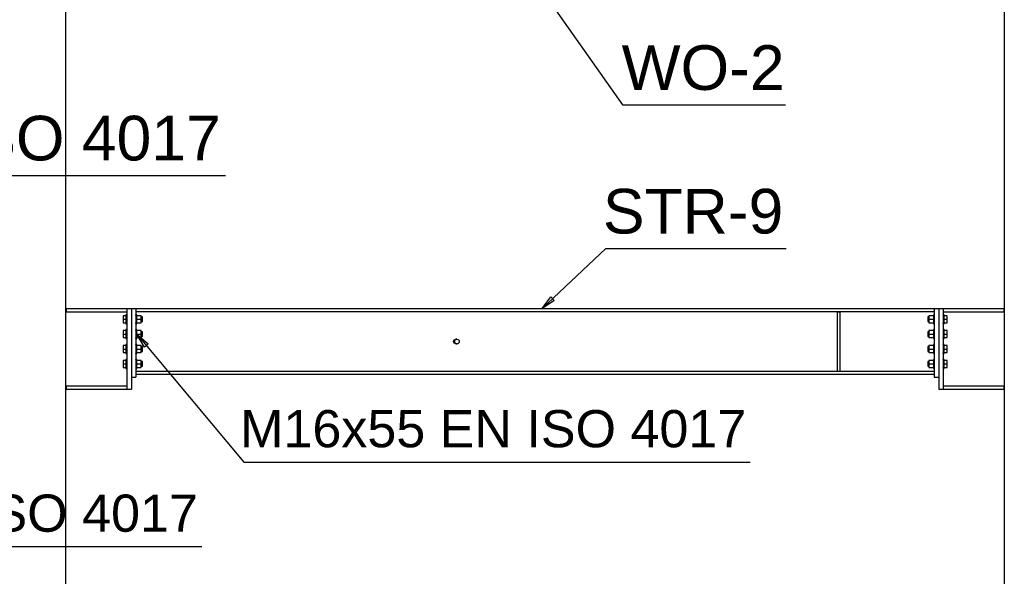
# Paper-space layout 'A0 Advance Steel' of a CAD drawing. Header units: millimetres. Extents: x -21 to 1320, y -7 to 928.
# Tile 103 of 134: x 1046 to 1112, y 500 to 537. Entities that reach past the tile are written whole.
import ezdxf

# ---------------------------------------------------------------- set-up
doc = ezdxf.new("R2010")
doc.units = ezdxf.units.MM
doc.layers.get('0').update_dxf_attribs({"linetype": 'CONTINUOUS'})
for name, color, linetype in [('AS_Belki', 145, 'CONTINUOUS'), ('AS_Blachy', 30, 'CONTINUOUS'), ('AS_Sruby', 9, 'CONTINUOUS')]:
    doc.layers.add(name, color=color, linetype=linetype)
doc.styles.add('Arial', font='arial.ttf', dxfattribs={"height": 150})

psp = doc.layouts.new('A0 Advance Steel')

# ---------------------------------------------------------------- linework, layer by layer
at = {"color": 0, "linetype": 'ByBlock', "lineweight": -2}
for p, q in [((1080.582, 517.875), (1081.195, 518.683)), ((1081.424, 518.44), (1080.582, 517.875)), ((1081.424, 518.44), (1081.195, 518.683)), ((1053.917, 515.301), (1053.403, 516.175)), ((1053.403, 516.175), (1054.173, 515.515)), ((1053.917, 515.301), (1054.173, 515.515))]:
    psp.add_line(p, q, dxfattribs=at)
at = {"color": 7}
for points in [[(1014.357, 539.491), (1018.591, 526.838), (1059.359, 526.838)], [(1080.582, 539.275), (1086, 531.574), (1096.942, 531.574)], [(1080.582, 517.875), (1084.88, 521.931), (1096.989, 521.931)], [(1053.403, 516.175), (1060.602, 507.573), (1094.576, 507.573)], [(1014.913, 512.091), (1023.798, 501.902), (1057.772, 501.902)]]:
    psp.add_lwpolyline(points, dxfattribs=at)
at = {"layer": 'AS_Belki', "linetype": 'Continuous', "ltscale": 0.25}
for p, q in [((1111.633, 568.892), (1111.633, 456.275)), ((1048.643, 456.275), (1048.643, 568.067)), ((1052.743, 517.875), (1048.643, 517.875)), ((1098.698, 517.875), (1048.643, 517.875)), ((1048.643, 517.671), (1052.743, 517.671)), ((1048.663, 517.875), (1048.663, 517.671)), ((1052.743, 517.875), (1052.743, 517.671)), ((1106.933, 517.875), (1053.343, 517.875)), ((1053.343, 517.691), (1106.933, 517.691)), ((1099.203, 517.875), (1098.851, 517.875)), ((1111.633, 517.875), (1107.533, 517.875)), ((1107.533, 517.671), (1111.633, 517.671)), ((1111.633, 517.875), (1111.491, 517.875)), ((1111.613, 517.671), (1111.613, 517.875)), ((1074.667, 515.675), (1074.714, 515.788)), ((1074.714, 515.562), (1074.667, 515.675)), ((1074.714, 515.788), (1074.828, 515.835)), ((1074.828, 515.515), (1074.714, 515.562)), ((1074.895, 515.835), (1074.828, 515.835)), ((1074.828, 515.515), (1074.895, 515.515)), ((1106.933, 513.659), (1053.343, 513.659)), ((1053.343, 513.475), (1106.933, 513.475)), ((1052.743, 512.679), (1048.643, 512.679)), ((1048.643, 512.475), (1052.743, 512.475)), ((1048.663, 512.679), (1048.663, 512.475)), ((1052.743, 512.679), (1052.743, 512.475)), ((1111.633, 512.679), (1107.533, 512.679)), ((1107.533, 512.475), (1111.633, 512.475)), ((1111.613, 512.475), (1111.613, 512.679))]:
    psp.add_line(p, q, dxfattribs=at)
at = {"layer": 'AS_Belki', "linetype": 'Continuous', "ltscale": 0.25, "extrusion": (0.079868, -1.22149e-15, 0.996805)}
psp.add_circle((515.675, -1071.461, 85.85), 0.16, dxfattribs=at)
at = {"layer": 'AS_Blachy', "linetype": 'Continuous', "ltscale": 0.25}
for p, q in [((1053.043, 517.875), (1052.743, 517.875)), ((1052.743, 517.671), (1052.743, 512.679)), ((1053.343, 517.875), (1053.043, 517.875)), ((1053.043, 517.875), (1053.043, 513.275)), ((1053.343, 517.875), (1053.343, 513.275)), ((1101.81, 517.875), (1099.203, 517.875)), ((1100.409, 517.671), (1100.609, 517.671)), ((1100.409, 517.671), (1100.409, 513.679)), ((1100.609, 513.679), (1100.609, 517.671)), ((1107.233, 517.875), (1106.933, 517.875)), ((1106.933, 517.875), (1106.933, 513.275)), ((1107.533, 517.875), (1107.233, 517.875)), ((1107.233, 517.875), (1107.233, 512.475)), ((1107.533, 517.875), (1107.533, 512.475)), ((1100.409, 513.679), (1100.609, 513.679)), ((1053.043, 513.275), (1053.343, 513.275)), ((1053.043, 513.275), (1053.043, 512.475)), ((1106.933, 513.275), (1107.233, 513.275)), ((1052.743, 512.475), (1053.043, 512.475)), ((1107.233, 512.475), (1107.533, 512.475))]:
    psp.add_line(p, q, dxfattribs=at)
at = {"layer": 'AS_Sruby', "linetype": 'Continuous', "ltscale": 0.25}
for p, q in [((1052.743, 517.475), (1052.683, 517.475)), ((1052.683, 517.475), (1052.683, 517.469)), ((1052.683, 517.469), (1052.683, 517.452)), ((1052.683, 517.452), (1052.683, 517.425)), ((1053.403, 517.475), (1053.343, 517.475)), ((1053.343, 517.475), (1053.343, 517.469)), ((1053.343, 517.452), (1053.343, 517.469)), ((1053.343, 517.425), (1053.343, 517.452)), ((1053.403, 517.469), (1053.403, 517.475)), ((1053.403, 517.452), (1053.403, 517.469)), ((1053.403, 517.425), (1053.403, 517.452)), ((1106.933, 517.475), (1106.873, 517.475)), ((1106.873, 517.475), (1106.873, 517.469)), ((1106.873, 517.469), (1106.873, 517.452)), ((1106.873, 517.452), (1106.873, 517.425)), ((1107.593, 517.475), (1107.533, 517.475)), ((1107.533, 517.475), (1107.533, 517.469)), ((1107.533, 517.452), (1107.533, 517.469)), ((1107.593, 517.469), (1107.593, 517.475)), ((1107.593, 517.452), (1107.593, 517.469)), ((1107.593, 517.425), (1107.593, 517.452)), ((1052.683, 517.407), (1052.483, 517.407)), ((1052.483, 517.407), (1052.483, 517.175)), ((1052.483, 517.175), (1052.683, 517.175)), ((1052.483, 517.175), (1052.483, 516.943)), ((1052.483, 516.943), (1052.683, 516.943)), ((1052.683, 517.425), (1052.683, 517.387)), ((1052.683, 517.387), (1052.683, 517.342)), ((1052.683, 517.342), (1052.683, 517.29)), ((1052.683, 517.29), (1052.683, 517.234)), ((1052.683, 517.234), (1052.683, 517.175)), ((1052.683, 517.175), (1052.683, 517.117)), ((1052.683, 517.117), (1052.683, 517.06)), ((1052.683, 517.06), (1052.683, 517.008)), ((1052.683, 517.008), (1052.683, 516.963)), ((1052.683, 516.963), (1052.683, 516.926)), ((1052.683, 516.926), (1052.683, 516.898)), ((1052.683, 516.898), (1052.683, 516.881)), ((1052.683, 516.881), (1052.683, 516.875)), ((1052.683, 516.875), (1052.743, 516.875)), ((1053.343, 516.898), (1053.343, 516.926)), ((1053.343, 516.881), (1053.343, 516.898)), ((1053.343, 516.881), (1053.343, 516.875)), ((1053.343, 516.875), (1053.403, 516.875)), ((1053.403, 517.387), (1053.403, 517.425)), ((1053.699, 517.407), (1053.403, 517.407)), ((1053.403, 517.342), (1053.403, 517.387)), ((1053.403, 517.29), (1053.403, 517.342)), ((1053.403, 517.234), (1053.403, 517.29)), ((1053.403, 517.175), (1053.403, 517.234)), ((1053.403, 517.175), (1053.699, 517.175)), ((1053.403, 517.117), (1053.403, 517.175)), ((1053.403, 517.06), (1053.403, 517.117)), ((1053.403, 517.008), (1053.403, 517.06)), ((1053.403, 516.963), (1053.403, 517.008)), ((1053.403, 516.926), (1053.403, 516.963)), ((1053.403, 516.943), (1053.699, 516.943)), ((1053.403, 516.898), (1053.403, 516.926)), ((1053.403, 516.881), (1053.403, 516.898)), ((1053.403, 516.875), (1053.403, 516.881)), ((1053.699, 517.175), (1053.699, 517.407)), ((1053.783, 517.335), (1053.699, 517.335)), ((1053.699, 516.943), (1053.699, 517.175)), ((1053.699, 517.015), (1053.783, 517.015)), ((1053.783, 517.323), (1053.783, 517.335)), ((1053.783, 517.288), (1053.783, 517.323)), ((1053.783, 517.236), (1053.783, 517.288)), ((1053.783, 517.175), (1053.783, 517.236)), ((1053.783, 517.114), (1053.783, 517.175)), ((1053.783, 517.062), (1053.783, 517.114)), ((1053.783, 517.027), (1053.783, 517.062)), ((1053.783, 517.015), (1053.783, 517.027)), ((1106.577, 517.335), (1106.493, 517.335)), ((1106.493, 517.335), (1106.493, 517.323)), ((1106.493, 517.323), (1106.493, 517.288)), ((1106.493, 517.288), (1106.493, 517.236)), ((1106.493, 517.236), (1106.493, 517.175)), ((1106.493, 517.175), (1106.493, 517.114)), ((1106.493, 517.114), (1106.493, 517.062)), ((1106.493, 517.062), (1106.493, 517.027)), ((1106.493, 517.027), (1106.493, 517.015)), ((1106.493, 517.015), (1106.577, 517.015)), ((1106.873, 517.407), (1106.577, 517.407)), ((1106.577, 517.407), (1106.577, 517.175)), ((1106.577, 517.175), (1106.873, 517.175)), ((1106.577, 517.175), (1106.577, 516.943)), ((1106.577, 516.943), (1106.873, 516.943)), ((1106.873, 517.425), (1106.873, 517.387)), ((1106.873, 517.387), (1106.873, 517.342)), ((1106.873, 517.342), (1106.873, 517.29)), ((1106.873, 517.29), (1106.873, 517.234)), ((1106.873, 517.234), (1106.873, 517.175)), ((1106.873, 517.175), (1106.873, 517.117)), ((1106.873, 517.117), (1106.873, 517.06)), ((1106.873, 517.06), (1106.873, 517.008)), ((1106.873, 517.008), (1106.873, 516.963)), ((1106.873, 516.963), (1106.873, 516.926)), ((1106.873, 516.926), (1106.873, 516.898)), ((1106.873, 516.898), (1106.873, 516.881)), ((1106.873, 516.881), (1106.873, 516.875)), ((1106.873, 516.875), (1106.933, 516.875)), ((1107.533, 516.898), (1107.533, 516.926)), ((1107.533, 516.881), (1107.533, 516.898)), ((1107.533, 516.881), (1107.533, 516.875)), ((1107.533, 516.875), (1107.593, 516.875)), ((1107.593, 517.387), (1107.593, 517.425)), ((1107.793, 517.407), (1107.593, 517.407)), ((1107.593, 517.342), (1107.593, 517.387)), ((1107.593, 517.29), (1107.593, 517.342)), ((1107.593, 517.234), (1107.593, 517.29)), ((1107.593, 517.175), (1107.593, 517.234)), ((1107.593, 517.175), (1107.793, 517.175)), ((1107.593, 517.117), (1107.593, 517.175)), ((1107.593, 517.06), (1107.593, 517.117)), ((1107.593, 517.008), (1107.593, 517.06)), ((1107.593, 516.963), (1107.593, 517.008)), ((1107.593, 516.926), (1107.593, 516.963)), ((1107.593, 516.943), (1107.793, 516.943)), ((1107.593, 516.898), (1107.593, 516.926)), ((1107.593, 516.881), (1107.593, 516.898)), ((1107.593, 516.875), (1107.593, 516.881)), ((1107.793, 517.175), (1107.793, 517.407)), ((1107.793, 516.943), (1107.793, 517.175)), ((1052.683, 516.407), (1052.483, 516.407)), ((1052.483, 516.407), (1052.483, 516.175)), ((1052.483, 516.175), (1052.683, 516.175)), ((1052.483, 516.175), (1052.483, 515.943)), ((1052.743, 516.475), (1052.683, 516.475)), ((1052.683, 516.475), (1052.683, 516.469)), ((1052.683, 516.469), (1052.683, 516.452)), ((1052.683, 516.452), (1052.683, 516.425)), ((1052.683, 516.425), (1052.683, 516.387)), ((1052.683, 516.387), (1052.683, 516.342)), ((1052.683, 516.342), (1052.683, 516.29)), ((1052.683, 516.29), (1052.683, 516.234)), ((1052.683, 516.234), (1052.683, 516.175)), ((1052.683, 516.175), (1052.683, 516.117)), ((1053.403, 516.475), (1053.343, 516.475)), ((1053.343, 516.475), (1053.343, 516.469)), ((1053.343, 516.452), (1053.343, 516.469)), ((1053.343, 516.425), (1053.343, 516.452)), ((1053.403, 516.469), (1053.403, 516.475)), ((1053.403, 516.452), (1053.403, 516.469)), ((1053.403, 516.425), (1053.403, 516.452)), ((1053.403, 516.387), (1053.403, 516.425)), ((1053.699, 516.407), (1053.403, 516.407)), ((1053.403, 516.342), (1053.403, 516.387)), ((1053.403, 516.29), (1053.403, 516.342)), ((1053.403, 516.234), (1053.403, 516.29)), ((1053.403, 516.175), (1053.403, 516.234)), ((1053.403, 516.175), (1053.699, 516.175)), ((1053.403, 516.117), (1053.403, 516.175)), ((1053.699, 516.175), (1053.699, 516.407)), ((1053.783, 516.335), (1053.699, 516.335)), ((1053.699, 515.943), (1053.699, 516.175)), ((1053.783, 516.323), (1053.783, 516.335)), ((1053.783, 516.288), (1053.783, 516.323)), ((1053.783, 516.236), (1053.783, 516.288)), ((1053.783, 516.175), (1053.783, 516.236)), ((1053.783, 516.114), (1053.783, 516.175)), ((1106.577, 516.335), (1106.493, 516.335)), ((1106.493, 516.335), (1106.493, 516.323)), ((1106.493, 516.323), (1106.493, 516.288)), ((1106.493, 516.288), (1106.493, 516.236)), ((1106.493, 516.236), (1106.493, 516.175)), ((1106.493, 516.175), (1106.493, 516.114)), ((1106.873, 516.407), (1106.577, 516.407)), ((1106.577, 516.407), (1106.577, 516.175)), ((1106.577, 516.175), (1106.873, 516.175)), ((1106.577, 516.175), (1106.577, 515.943)), ((1106.933, 516.475), (1106.873, 516.475)), ((1106.873, 516.475), (1106.873, 516.469)), ((1106.873, 516.469), (1106.873, 516.452)), ((1106.873, 516.452), (1106.873, 516.425)), ((1106.873, 516.425), (1106.873, 516.387)), ((1106.873, 516.387), (1106.873, 516.342)), ((1106.873, 516.342), (1106.873, 516.29)), ((1106.873, 516.29), (1106.873, 516.234)), ((1106.873, 516.234), (1106.873, 516.175)), ((1106.873, 516.175), (1106.873, 516.117)), ((1107.593, 516.475), (1107.533, 516.475)), ((1107.533, 516.475), (1107.533, 516.469)), ((1107.533, 516.452), (1107.533, 516.469)), ((1107.593, 516.469), (1107.593, 516.475)), ((1107.593, 516.452), (1107.593, 516.469)), ((1107.593, 516.425), (1107.593, 516.452)), ((1107.593, 516.387), (1107.593, 516.425)), ((1107.793, 516.407), (1107.593, 516.407)), ((1107.593, 516.342), (1107.593, 516.387)), ((1107.593, 516.29), (1107.593, 516.342)), ((1107.593, 516.234), (1107.593, 516.29)), ((1107.593, 516.175), (1107.593, 516.234)), ((1107.593, 516.175), (1107.793, 516.175)), ((1107.593, 516.117), (1107.593, 516.175)), ((1107.793, 516.175), (1107.793, 516.407)), ((1107.793, 515.943), (1107.793, 516.175)), ((1052.483, 515.943), (1052.683, 515.943)), ((1052.683, 516.117), (1052.683, 516.06)), ((1052.683, 516.06), (1052.683, 516.008)), ((1052.683, 516.008), (1052.683, 515.963)), ((1052.683, 515.963), (1052.683, 515.926)), ((1052.683, 515.926), (1052.683, 515.898)), ((1052.683, 515.898), (1052.683, 515.881)), ((1052.683, 515.881), (1052.683, 515.875)), ((1052.683, 515.875), (1052.743, 515.875)), ((1052.743, 515.475), (1052.683, 515.475)), ((1052.683, 515.475), (1052.683, 515.469)), ((1052.683, 515.469), (1052.683, 515.452)), ((1053.343, 515.898), (1053.343, 515.926)), ((1053.343, 515.881), (1053.343, 515.898)), ((1053.343, 515.881), (1053.343, 515.875)), ((1053.343, 515.875), (1053.403, 515.875)), ((1053.403, 515.475), (1053.343, 515.475)), ((1053.343, 515.475), (1053.343, 515.469)), ((1053.343, 515.452), (1053.343, 515.469)), ((1053.403, 516.06), (1053.403, 516.117)), ((1053.403, 516.008), (1053.403, 516.06)), ((1053.403, 515.963), (1053.403, 516.008)), ((1053.403, 515.926), (1053.403, 515.963)), ((1053.403, 515.943), (1053.699, 515.943)), ((1053.403, 515.898), (1053.403, 515.926)), ((1053.403, 515.881), (1053.403, 515.898)), ((1053.403, 515.875), (1053.403, 515.881)), ((1053.403, 515.469), (1053.403, 515.475)), ((1053.403, 515.452), (1053.403, 515.469)), ((1053.699, 516.015), (1053.783, 516.015)), ((1053.783, 516.062), (1053.783, 516.114)), ((1053.783, 516.027), (1053.783, 516.062)), ((1053.783, 516.015), (1053.783, 516.027)), ((1106.493, 516.114), (1106.493, 516.062)), ((1106.493, 516.062), (1106.493, 516.027)), ((1106.493, 516.027), (1106.493, 516.015)), ((1106.493, 516.015), (1106.577, 516.015)), ((1106.577, 515.943), (1106.873, 515.943)), ((1106.873, 516.117), (1106.873, 516.06)), ((1106.873, 516.06), (1106.873, 516.008)), ((1106.873, 516.008), (1106.873, 515.963)), ((1106.873, 515.963), (1106.873, 515.926)), ((1106.873, 515.926), (1106.873, 515.898)), ((1106.873, 515.898), (1106.873, 515.881)), ((1106.873, 515.881), (1106.873, 515.875)), ((1106.873, 515.875), (1106.933, 515.875)), ((1106.933, 515.475), (1106.873, 515.475)), ((1106.873, 515.475), (1106.873, 515.469)), ((1106.873, 515.469), (1106.873, 515.452)), ((1107.533, 515.898), (1107.533, 515.926)), ((1107.533, 515.881), (1107.533, 515.898)), ((1107.533, 515.881), (1107.533, 515.875)), ((1107.533, 515.875), (1107.593, 515.875)), ((1107.593, 515.475), (1107.533, 515.475)), ((1107.533, 515.475), (1107.533, 515.469)), ((1107.533, 515.452), (1107.533, 515.469)), ((1107.593, 516.06), (1107.593, 516.117)), ((1107.593, 516.008), (1107.593, 516.06)), ((1107.593, 515.963), (1107.593, 516.008)), ((1107.593, 515.926), (1107.593, 515.963)), ((1107.593, 515.943), (1107.793, 515.943)), ((1107.593, 515.898), (1107.593, 515.926)), ((1107.593, 515.881), (1107.593, 515.898)), ((1107.593, 515.875), (1107.593, 515.881)), ((1107.593, 515.469), (1107.593, 515.475)), ((1107.593, 515.452), (1107.593, 515.469)), ((1052.683, 515.407), (1052.483, 515.407)), ((1052.483, 515.407), (1052.483, 515.175)), ((1052.483, 515.175), (1052.683, 515.175)), ((1052.483, 515.175), (1052.483, 514.943)), ((1052.483, 514.943), (1052.683, 514.943)), ((1052.683, 515.452), (1052.683, 515.425)), ((1052.683, 515.425), (1052.683, 515.387)), ((1052.683, 515.387), (1052.683, 515.342)), ((1052.683, 515.342), (1052.683, 515.29)), ((1052.683, 515.29), (1052.683, 515.234)), ((1052.683, 515.234), (1052.683, 515.175)), ((1052.683, 515.175), (1052.683, 515.117)), ((1052.683, 515.117), (1052.683, 515.06)), ((1052.683, 515.06), (1052.683, 515.008)), ((1052.683, 515.008), (1052.683, 514.963)), ((1052.683, 514.963), (1052.683, 514.926)), ((1052.683, 514.926), (1052.683, 514.898)), ((1052.683, 514.898), (1052.683, 514.881)), ((1052.683, 514.881), (1052.683, 514.875)), ((1052.683, 514.875), (1052.743, 514.875)), ((1053.343, 514.881), (1053.343, 514.898)), ((1053.343, 514.881), (1053.343, 514.875)), ((1053.343, 514.875), (1053.403, 514.875)), ((1053.403, 515.425), (1053.403, 515.452)), ((1053.403, 515.387), (1053.403, 515.425)), ((1053.699, 515.407), (1053.403, 515.407)), ((1053.403, 515.342), (1053.403, 515.387)), ((1053.403, 515.29), (1053.403, 515.342)), ((1053.403, 515.234), (1053.403, 515.29)), ((1053.403, 515.175), (1053.403, 515.234)), ((1053.403, 515.175), (1053.699, 515.175)), ((1053.403, 515.117), (1053.403, 515.175)), ((1053.403, 515.06), (1053.403, 515.117)), ((1053.403, 515.008), (1053.403, 515.06)), ((1053.403, 514.963), (1053.403, 515.008)), ((1053.403, 514.926), (1053.403, 514.963)), ((1053.403, 514.943), (1053.699, 514.943)), ((1053.403, 514.898), (1053.403, 514.926)), ((1053.403, 514.881), (1053.403, 514.898)), ((1053.403, 514.875), (1053.403, 514.881)), ((1053.699, 515.175), (1053.699, 515.407)), ((1053.783, 515.335), (1053.699, 515.335)), ((1053.699, 514.943), (1053.699, 515.175)), ((1053.699, 515.015), (1053.783, 515.015)), ((1053.783, 515.323), (1053.783, 515.335)), ((1053.783, 515.288), (1053.783, 515.323)), ((1053.783, 515.236), (1053.783, 515.288)), ((1053.783, 515.175), (1053.783, 515.236)), ((1053.783, 515.114), (1053.783, 515.175)), ((1053.783, 515.062), (1053.783, 515.114)), ((1053.783, 515.027), (1053.783, 515.062)), ((1053.783, 515.015), (1053.783, 515.027)), ((1106.577, 515.335), (1106.493, 515.335)), ((1106.493, 515.335), (1106.493, 515.323)), ((1106.493, 515.323), (1106.493, 515.288)), ((1106.493, 515.288), (1106.493, 515.236)), ((1106.493, 515.236), (1106.493, 515.175)), ((1106.493, 515.175), (1106.493, 515.114)), ((1106.493, 515.114), (1106.493, 515.062)), ((1106.493, 515.062), (1106.493, 515.027)), ((1106.493, 515.027), (1106.493, 515.015)), ((1106.493, 515.015), (1106.577, 515.015)), ((1106.873, 515.407), (1106.577, 515.407)), ((1106.577, 515.407), (1106.577, 515.175)), ((1106.577, 515.175), (1106.873, 515.175)), ((1106.577, 515.175), (1106.577, 514.943)), ((1106.577, 514.943), (1106.873, 514.943)), ((1106.873, 515.452), (1106.873, 515.425)), ((1106.873, 515.425), (1106.873, 515.387)), ((1106.873, 515.387), (1106.873, 515.342)), ((1106.873, 515.342), (1106.873, 515.29)), ((1106.873, 515.29), (1106.873, 515.234)), ((1106.873, 515.234), (1106.873, 515.175)), ((1106.873, 515.175), (1106.873, 515.117)), ((1106.873, 515.117), (1106.873, 515.06)), ((1106.873, 515.06), (1106.873, 515.008)), ((1106.873, 515.008), (1106.873, 514.963)), ((1106.873, 514.963), (1106.873, 514.926)), ((1106.873, 514.926), (1106.873, 514.898)), ((1106.873, 514.898), (1106.873, 514.881)), ((1106.873, 514.881), (1106.873, 514.875)), ((1106.873, 514.875), (1106.933, 514.875)), ((1107.533, 514.898), (1107.533, 514.926)), ((1107.533, 514.881), (1107.533, 514.898)), ((1107.533, 514.881), (1107.533, 514.875)), ((1107.533, 514.875), (1107.593, 514.875)), ((1107.593, 515.425), (1107.593, 515.452)), ((1107.593, 515.387), (1107.593, 515.425)), ((1107.793, 515.407), (1107.593, 515.407)), ((1107.593, 515.342), (1107.593, 515.387)), ((1107.593, 515.29), (1107.593, 515.342)), ((1107.593, 515.234), (1107.593, 515.29)), ((1107.593, 515.175), (1107.593, 515.234)), ((1107.593, 515.175), (1107.793, 515.175)), ((1107.593, 515.117), (1107.593, 515.175)), ((1107.593, 515.06), (1107.593, 515.117)), ((1107.593, 515.008), (1107.593, 515.06)), ((1107.593, 514.963), (1107.593, 515.008)), ((1107.593, 514.926), (1107.593, 514.963)), ((1107.593, 514.943), (1107.793, 514.943)), ((1107.593, 514.898), (1107.593, 514.926)), ((1107.593, 514.881), (1107.593, 514.898)), ((1107.593, 514.875), (1107.593, 514.881)), ((1107.793, 515.175), (1107.793, 515.407)), ((1107.793, 514.943), (1107.793, 515.175)), ((1052.683, 514.407), (1052.483, 514.407)), ((1052.483, 514.407), (1052.483, 514.175)), ((1052.483, 514.175), (1052.683, 514.175)), ((1052.483, 514.175), (1052.483, 513.943)), ((1052.743, 514.475), (1052.683, 514.475)), ((1052.683, 514.475), (1052.683, 514.469)), ((1052.683, 514.469), (1052.683, 514.452)), ((1052.683, 514.452), (1052.683, 514.425)), ((1052.683, 514.425), (1052.683, 514.387)), ((1052.683, 514.387), (1052.683, 514.342)), ((1052.683, 514.342), (1052.683, 514.29)), ((1052.683, 514.29), (1052.683, 514.234)), ((1052.683, 514.234), (1052.683, 514.175)), ((1052.683, 514.175), (1052.683, 514.117)), ((1053.403, 514.475), (1053.343, 514.475)), ((1053.343, 514.475), (1053.343, 514.469)), ((1053.343, 514.452), (1053.343, 514.469)), ((1053.403, 514.469), (1053.403, 514.475)), ((1053.403, 514.452), (1053.403, 514.469)), ((1053.403, 514.425), (1053.403, 514.452)), ((1053.403, 514.387), (1053.403, 514.425)), ((1053.699, 514.407), (1053.403, 514.407)), ((1053.403, 514.342), (1053.403, 514.387)), ((1053.403, 514.29), (1053.403, 514.342)), ((1053.403, 514.234), (1053.403, 514.29)), ((1053.403, 514.175), (1053.403, 514.234)), ((1053.403, 514.175), (1053.699, 514.175)), ((1053.403, 514.117), (1053.403, 514.175)), ((1053.699, 514.175), (1053.699, 514.407)), ((1053.783, 514.335), (1053.699, 514.335)), ((1053.699, 513.943), (1053.699, 514.175)), ((1053.783, 514.323), (1053.783, 514.335)), ((1053.783, 514.288), (1053.783, 514.323)), ((1053.783, 514.236), (1053.783, 514.288)), ((1053.783, 514.175), (1053.783, 514.236)), ((1053.783, 514.114), (1053.783, 514.175)), ((1106.577, 514.335), (1106.493, 514.335)), ((1106.493, 514.335), (1106.493, 514.323)), ((1106.493, 514.323), (1106.493, 514.288)), ((1106.493, 514.288), (1106.493, 514.236)), ((1106.493, 514.236), (1106.493, 514.175)), ((1106.493, 514.175), (1106.493, 514.114)), ((1106.873, 514.407), (1106.577, 514.407)), ((1106.577, 514.407), (1106.577, 514.175)), ((1106.577, 514.175), (1106.873, 514.175)), ((1106.577, 514.175), (1106.577, 513.943)), ((1106.933, 514.475), (1106.873, 514.475)), ((1106.873, 514.475), (1106.873, 514.469)), ((1106.873, 514.469), (1106.873, 514.452)), ((1106.873, 514.452), (1106.873, 514.425)), ((1106.873, 514.425), (1106.873, 514.387)), ((1106.873, 514.387), (1106.873, 514.342)), ((1106.873, 514.342), (1106.873, 514.29)), ((1106.873, 514.29), (1106.873, 514.234)), ((1106.873, 514.234), (1106.873, 514.175)), ((1106.873, 514.175), (1106.873, 514.117)), ((1107.593, 514.475), (1107.533, 514.475)), ((1107.533, 514.475), (1107.533, 514.469)), ((1107.533, 514.452), (1107.533, 514.469)), ((1107.593, 514.469), (1107.593, 514.475)), ((1107.593, 514.452), (1107.593, 514.469)), ((1107.593, 514.425), (1107.593, 514.452)), ((1107.593, 514.387), (1107.593, 514.425)), ((1107.793, 514.407), (1107.593, 514.407)), ((1107.593, 514.342), (1107.593, 514.387)), ((1107.593, 514.29), (1107.593, 514.342)), ((1107.593, 514.234), (1107.593, 514.29)), ((1107.593, 514.175), (1107.593, 514.234)), ((1107.593, 514.175), (1107.793, 514.175)), ((1107.593, 514.117), (1107.593, 514.175)), ((1107.793, 514.175), (1107.793, 514.407)), ((1107.793, 513.943), (1107.793, 514.175)), ((1052.483, 513.943), (1052.683, 513.943)), ((1052.683, 514.117), (1052.683, 514.06)), ((1052.683, 514.06), (1052.683, 514.008)), ((1052.683, 514.008), (1052.683, 513.963)), ((1052.683, 513.963), (1052.683, 513.926)), ((1052.683, 513.926), (1052.683, 513.898)), ((1052.683, 513.898), (1052.683, 513.881)), ((1052.683, 513.881), (1052.683, 513.875)), ((1052.683, 513.875), (1052.743, 513.875)), ((1053.343, 513.875), (1053.403, 513.875)), ((1053.403, 514.06), (1053.403, 514.117)), ((1053.403, 514.008), (1053.403, 514.06)), ((1053.403, 513.963), (1053.403, 514.008)), ((1053.403, 513.926), (1053.403, 513.963)), ((1053.403, 513.943), (1053.699, 513.943)), ((1053.403, 513.898), (1053.403, 513.926)), ((1053.403, 513.881), (1053.403, 513.898)), ((1053.403, 513.875), (1053.403, 513.881)), ((1053.699, 514.015), (1053.783, 514.015)), ((1053.783, 514.062), (1053.783, 514.114)), ((1053.783, 514.027), (1053.783, 514.062)), ((1053.783, 514.015), (1053.783, 514.027)), ((1106.493, 514.114), (1106.493, 514.062)), ((1106.493, 514.062), (1106.493, 514.027)), ((1106.493, 514.027), (1106.493, 514.015)), ((1106.493, 514.015), (1106.577, 514.015)), ((1106.577, 513.943), (1106.873, 513.943)), ((1106.873, 514.117), (1106.873, 514.06)), ((1106.873, 514.06), (1106.873, 514.008)), ((1106.873, 514.008), (1106.873, 513.963)), ((1106.873, 513.963), (1106.873, 513.926)), ((1106.873, 513.926), (1106.873, 513.898)), ((1106.873, 513.898), (1106.873, 513.881)), ((1106.873, 513.881), (1106.873, 513.875)), ((1106.873, 513.875), (1106.933, 513.875)), ((1107.533, 513.898), (1107.533, 513.926)), ((1107.533, 513.881), (1107.533, 513.898)), ((1107.533, 513.881), (1107.533, 513.875)), ((1107.533, 513.875), (1107.593, 513.875)), ((1107.593, 514.06), (1107.593, 514.117)), ((1107.593, 514.008), (1107.593, 514.06)), ((1107.593, 513.963), (1107.593, 514.008)), ((1107.593, 513.926), (1107.593, 513.963)), ((1107.593, 513.943), (1107.793, 513.943)), ((1107.593, 513.898), (1107.593, 513.926)), ((1107.593, 513.881), (1107.593, 513.898)), ((1107.593, 513.875), (1107.593, 513.881))]:
    psp.add_line(p, q, dxfattribs=at)

# ---------------------------------------------------------------- texts
at = {"color": 7, "style": 'Arial'}
for s, height, p in [('WO-2', 3, (1085.949, 532.574)), ('M16x45 EN ISO 4017', 3, (1018.28, 527.838)), ('STR-9', 3, (1084.692, 522.931)), ('M16x55 EN ISO 4017', 2.5, (1060.343, 508.573)), ('M16x45 EN ISO 4017', 2.5, (1023.539, 502.902))]:
    psp.add_text(s, height=height, dxfattribs=at).set_placement(p)

doc.saveas('drawing.dxf')
